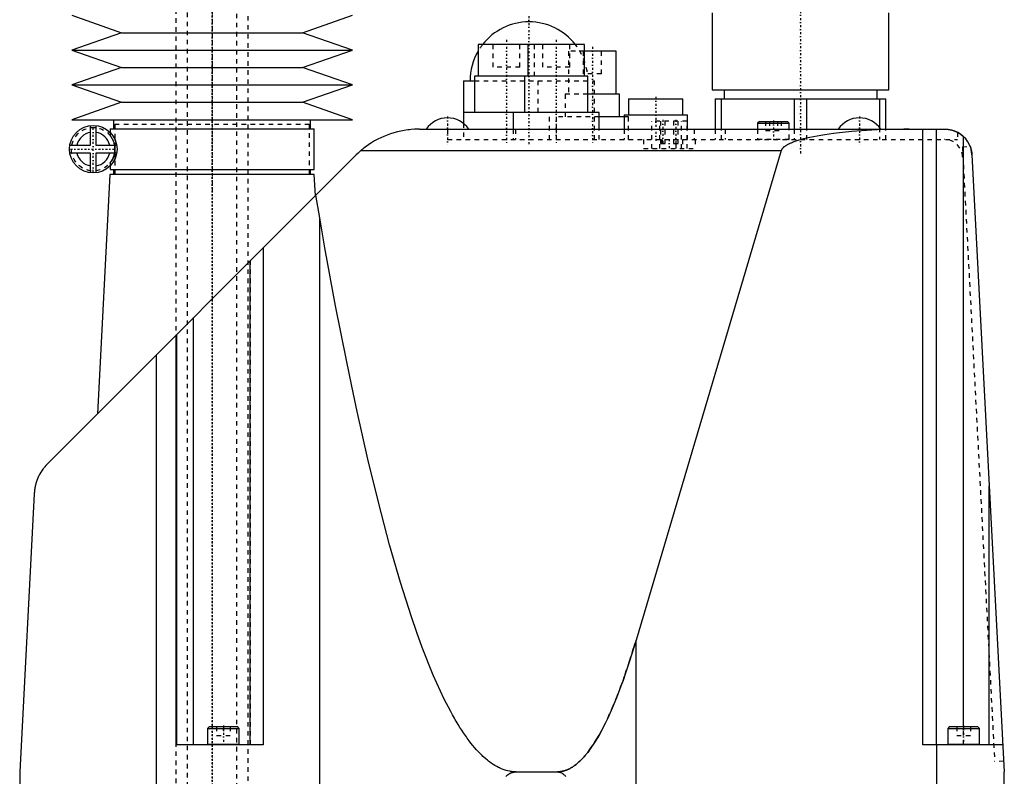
# Model space of a CAD drawing. Extents: x -392 to 140, y -99 to 428.
# Tile 3 of 5: x -392 to -175, y 85 to 252. Entities that reach past the tile are written whole.
import ezdxf

# ---------------------------------------------------------------- set-up
doc = ezdxf.new("R2010")
doc.units = 0
doc.linetypes.add('CENTER', pattern=[1.5, 0.45, -0.5, 0.05, -0.5])
doc.linetypes.add('DASHED', pattern=[2, 1, -1])
for name, color, linetype in [('AM_0', 7, 'CONTINUOUS'), ('AM_3', 7, 'DASHED'), ('AM_7', 7, 'CENTER')]:
    doc.layers.add(name, color=color, linetype=linetype)

msp = doc.modelspace()

# ---------------------------------------------------------------- linework, layer by layer
at = {"layer": 'AM_0', "color": 7, "linetype": 'CONTINUOUS'}
for p, q in [((-381, 252.65), (-370, 248.81)), ((-330, 248.81), (-319, 252.65)), ((-239.5, 253.2), (-239.5, 236.2)), ((-200.5, 236.2), (-200.5, 253.2)), ((-370, 248.81), (-381, 244.96)), ((-370, 248.81), (-330, 248.81)), ((-319, 244.96), (-330, 248.81)), ((-291.25, 246.2), (-291.25, 239.2)), ((-267.75, 246.2), (-291.25, 246.2)), ((-280.25, 246.2), (-280.25, 239.2)), ((-267.75, 239.2), (-267.75, 246.2)), ((-381, 244.96), (-370, 241.12)), ((-381, 244.96), (-319, 244.96)), ((-330, 241.12), (-319, 244.96)), ((-260.75, 244.7), (-267.75, 244.7)), ((-260.75, 235.2), (-260.75, 244.7)), ((-370, 241.12), (-381, 237.27)), ((-370, 241.12), (-330, 241.12)), ((-319, 237.27), (-330, 241.12)), ((-381, 237.27), (-370, 233.43)), ((-381, 237.27), (-319, 237.27)), ((-330, 233.43), (-319, 237.27)), ((-294.5, 238.2), (-294.5, 228.78)), ((-294.5, 238.2), (-292, 238.2)), ((-292, 239.2), (-292, 231.2)), ((-267, 239.2), (-292, 239.2)), ((-281, 239.2), (-281, 231.2)), ((-267, 231.2), (-267, 239.2)), ((-260, 235.2), (-267, 235.2)), ((-260, 230.2), (-260, 235.2)), ((-239.5, 236.2), (-200.5, 236.2)), ((-236.9, 236.2), (-236.9, 234.2)), ((-203.1, 234.2), (-203.1, 236.2)), ((-370, 233.43), (-381, 229.58)), ((-370, 233.43), (-330, 233.43)), ((-319, 229.58), (-330, 233.43)), ((-258, 234.2), (-258, 230.7)), ((-258, 234.2), (-246, 234.2)), ((-246, 230.7), (-246, 234.2)), ((-238.85, 234.2), (-201.15, 234.2)), ((-238.85, 234.2), (-238.85, 227.5)), ((-237.44, 227.5), (-237.44, 234.2)), ((-221.41, 234.2), (-221.41, 227.5)), ((-218.59, 227.5), (-218.59, 234.2)), ((-202.56, 234.2), (-202.56, 227.84)), ((-201.15, 227.5), (-201.15, 234.2)), ((-264.5, 231.2), (-294.5, 231.2)), ((-283.5, 231.2), (-283.5, 227.5)), ((-264.5, 227.5), (-264.5, 231.2)), ((-259, 230.7), (-259, 227.5)), ((-259, 230.7), (-245, 230.7)), ((-245, 227.5), (-245, 230.7)), ((-381, 229.58), (-319, 229.58)), ((-371.75, 229.58), (-371.75, 227.58)), ((-328.25, 227.58), (-328.25, 229.58)), ((-259, 230.2), (-264.5, 230.2)), ((-229.1, 229.2), (-229.5, 228.8)), ((-229.5, 228.8), (-229.5, 227.5)), ((-229.5, 228.8), (-222.5, 228.8)), ((-229.1, 229.2), (-222.9, 229.2)), ((-222.5, 228.8), (-222.9, 229.2)), ((-222.5, 227.5), (-222.5, 228.8)), ((-376.85, 223.98), (-376.85, 228.3)), ((-375.65, 228.3), (-375.65, 223.98)), ((-372.55, 227.58), (-372.55, 226.8)), ((-372.55, 227.58), (-327.45, 227.58)), ((-327.45, 218.58), (-327.45, 227.58)), ((-304.21, 227.5), (-188.14, 227.5)), ((-193, 91.5), (-193, 227.5)), ((-190, 91.5), (-190, 227.5)), ((-184, 95.5), (-184, 225.85)), ((-381.42, 223.98), (-376.85, 223.98)), ((-376.85, 222.18), (-381.42, 222.18)), ((-376.85, 217.86), (-376.85, 222.18)), ((-375.65, 223.98), (-371.08, 223.98)), ((-375.65, 222.18), (-375.65, 217.86)), ((-371.08, 222.18), (-375.65, 222.18)), ((-317.14, 222.76), (-224.27, 222.76)), ((-224.27, 222.76), (-256.35, 114.58)), ((-386.36, 153.57), (-318.36, 221.64)), ((-182.14, 221.81), (-175, 85.5)), ((-372.57, 217.5), (-375.34, 164.6)), ((-327.43, 217.5), (-372.57, 217.5)), ((-372.55, 219.36), (-372.55, 218.58)), ((-372.55, 218.58), (-327.45, 218.58)), ((-371.75, 218.58), (-371.75, 217.58)), ((-371.75, 217.58), (-328.25, 217.58)), ((-371.5, 217.58), (-371.5, 217.5)), ((-328.5, 217.5), (-328.5, 217.58)), ((-328.25, 217.58), (-328.25, 218.58)), ((-327.18, 212.81), (-327.43, 217.5)), ((-326.23, 207.93), (-327.09, 212.9)), ((-326.23, 36.5), (-326.23, 207.93)), ((-338.69, 201.29), (-338.69, 91.5)), ((-341.69, 198.29), (-341.69, 91.5)), ((-354.07, 91.5), (-354.07, 185.89)), ((-357.91, 91.5), (-357.91, 182.05)), ((-357.81, 91.5), (-357.81, 182.15)), ((-362.3, 36.5), (-362.3, 177.66)), ((-178.31, 91.5), (-178.31, 148.66)), ((-389.28, 146.91), (-392.5, 85.5)), ((-256.35, 36.5), (-256.35, 114.58)), ((-350.6, 95.5), (-351, 95.1)), ((-351, 95.1), (-351, 91.6)), ((-351, 95.1), (-344, 95.1)), ((-350.6, 95.5), (-344.4, 95.5)), ((-344, 95.1), (-344.4, 95.5)), ((-344, 91.6), (-344, 95.1)), ((-187.1, 95.5), (-187.5, 95.1)), ((-187.5, 95.1), (-187.5, 91.6)), ((-187.5, 95.1), (-180.5, 95.1)), ((-187.1, 95.5), (-180.9, 95.5)), ((-180.5, 95.1), (-180.9, 95.5)), ((-180.5, 91.6), (-180.5, 95.1)), ((-338.69, 91.5), (-357.91, 91.5)), ((-351, 91.6), (-344, 91.6)), ((-175.31, 91.5), (-193, 91.5)), ((-189.87, 36.5), (-189.87, 91.5)), ((-187.5, 91.6), (-180.5, 91.6)), ((-392.5, 85.5), (-391.64, 36.5)), ((-282.83, 85.5), (-273.73, 85.5)), ((-175.86, 36.5), (-175, 85.5))]:
    msp.add_line(p, q, dxfattribs=at)
for points in [[(-304.21, 227.5, 0), (-304.57, 227.5, 0), (-305.3, 227.47, 0), (-306.04, 227.42, 0), (-306.41, 227.38, 0), (-306.79, 227.33, 0), (-307.55, 227.22, 0), (-308.31, 227.08, 0), (-309.07, 226.9, 0), (-309.83, 226.7, 0), (-310.57, 226.46, 0), (-310.94, 226.33, 0), (-311.31, 226.2, 0), (-312.03, 225.91, 0), (-312.74, 225.59, 0), (-313.42, 225.26, 0), (-314.1, 224.89, 0), (-314.79, 224.48, 0), (-315.13, 224.26, 0), (-315.48, 224.03, 0), (-316.16, 223.54, 0), (-316.55, 223.25, 0), (-316.65, 223.16, 0), (-316.76, 223.07, 0), (-316.82, 223.03, 0), (-316.87, 222.98, 0), (-316.98, 222.9, 0), (-317.09, 222.81, 0), (-317.14, 222.76, 0)], [(-196.02, 227.5, 0), (-197.22, 227.5, 0), (-199.59, 227.46, 0), (-201.94, 227.39, 0), (-203.11, 227.34, 0), (-204.25, 227.28, 0), (-206.51, 227.14, 0), (-208.68, 226.97, 0), (-210.77, 226.77, 0), (-212.75, 226.53, 0), (-214.61, 226.27, 0), (-215.5, 226.13, 0), (-216.34, 225.98, 0), (-217.93, 225.66, 0), (-219.36, 225.33, 0), (-220.62, 224.97, 0), (-221.28, 224.75, 0), (-221.46, 224.69, 0), (-221.63, 224.63, 0), (-221.71, 224.59, 0), (-221.8, 224.56, 0), (-221.96, 224.5, 0), (-222.11, 224.43, 0), (-222.26, 224.37, 0), (-222.41, 224.3, 0), (-222.55, 224.24, 0), (-222.62, 224.2, 0), (-222.69, 224.17, 0), (-222.82, 224.1, 0), (-222.94, 224.04, 0), (-223, 224, 0), (-223.06, 223.97, 0), (-223.18, 223.9, 0), (-223.28, 223.84, 0), (-223.34, 223.8, 0), (-223.39, 223.77, 0), (-223.49, 223.7, 0), (-223.58, 223.63, 0), (-223.67, 223.56, 0), (-223.75, 223.49, 0), (-223.82, 223.42, 0), (-223.86, 223.39, 0), (-223.9, 223.36, 0), (-223.96, 223.29, 0), (-224.02, 223.22, 0), (-224.07, 223.15, 0), (-224.12, 223.08, 0), (-224.17, 223.01, 0), (-224.19, 222.97, 0), (-224.2, 222.94, 0), (-224.24, 222.87, 0), (-224.25, 222.83, 0), (-224.26, 222.81, 0), (-224.26, 222.8, 0), (-224.26, 222.8, 0), (-224.26, 222.79, 0), (-224.27, 222.78, 0), (-224.27, 222.77, 0), (-224.27, 222.76, 0)], [(-188.14, 227.5, 0), (-188.04, 227.5, 0), (-187.83, 227.49, 0), (-187.62, 227.48, 0), (-187.51, 227.47, 0), (-187.4, 227.46, 0), (-187.17, 227.42, 0), (-186.93, 227.38, 0), (-186.69, 227.32, 0), (-186.43, 227.25, 0), (-186.18, 227.17, 0), (-186.05, 227.13, 0), (-185.92, 227.08, 0), (-185.67, 226.97, 0), (-185.42, 226.85, 0), (-185.18, 226.72, 0), (-184.95, 226.59, 0), (-184.73, 226.44, 0), (-184.62, 226.36, 0), (-184.51, 226.28, 0), (-184.3, 226.12, 0), (-184.1, 225.94, 0), (-184, 225.85, 0)], [(-188.14, 227.5, 0), (-188.05, 227.5, 0), (-187.89, 227.5, 0), (-187.73, 227.49, 0), (-187.65, 227.48, 0), (-187.57, 227.47, 0), (-187.41, 227.46, 0), (-187.25, 227.43, 0), (-187.09, 227.41, 0), (-186.93, 227.38, 0), (-186.77, 227.34, 0), (-186.69, 227.32, 0), (-186.61, 227.3, 0), (-186.45, 227.26, 0), (-186.3, 227.21, 0), (-186.15, 227.16, 0), (-185.99, 227.1, 0), (-185.84, 227.04, 0), (-185.77, 227.01, 0), (-185.69, 226.98, 0), (-185.55, 226.91, 0), (-185.4, 226.84, 0), (-185.33, 226.8, 0)], [(-317.14, 222.76, 0), (-317.35, 222.58, 0), (-317.76, 222.21, 0), (-318.17, 221.83, 0), (-318.36, 221.64, 0)], [(-182.56, 223.71, 0), (-182.54, 223.66, 0), (-182.5, 223.56, 0), (-182.46, 223.46, 0), (-182.45, 223.41, 0), (-182.43, 223.36, 0), (-182.4, 223.25, 0), (-182.37, 223.15, 0), (-182.34, 223.04, 0), (-182.31, 222.94, 0), (-182.29, 222.83, 0), (-182.27, 222.78, 0), (-182.26, 222.73, 0), (-182.24, 222.62, 0), (-182.22, 222.51, 0), (-182.2, 222.41, 0), (-182.19, 222.3, 0), (-182.18, 222.19, 0), (-182.17, 222.14, 0), (-182.16, 222.08, 0), (-182.15, 221.98, 0), (-182.15, 221.87, 0), (-182.14, 221.81, 0)], [(-282.83, 85.5, 0), (-283.03, 85.5, 0), (-283.44, 85.52, 0), (-283.85, 85.57, 0), (-284.05, 85.6, 0), (-284.26, 85.63, 0), (-284.66, 85.71, 0), (-285.07, 85.82, 0), (-285.48, 85.95, 0), (-285.89, 86.09, 0), (-286.3, 86.26, 0), (-286.5, 86.36, 0), (-286.7, 86.45, 0), (-287.11, 86.67, 0), (-287.52, 86.9, 0), (-287.93, 87.15, 0), (-288.33, 87.43, 0), (-288.74, 87.72, 0), (-288.94, 87.88, 0), (-289.15, 88.04, 0), (-289.55, 88.38, 0), (-289.96, 88.74, 0), (-290.17, 88.92, 0), (-290.37, 89.12, 0), (-290.78, 89.52, 0), (-291.18, 89.94, 0), (-291.39, 90.16, 0), (-291.59, 90.39, 0), (-292, 90.85, 0), (-292.4, 91.34, 0), (-292.81, 91.84, 0), (-293.22, 92.37, 0), (-293.62, 92.92, 0), (-293.83, 93.2, 0), (-294.03, 93.49, 0), (-294.44, 94.08, 0), (-294.84, 94.7, 0), (-295.25, 95.33, 0), (-295.66, 95.98, 0), (-296.06, 96.66, 0), (-296.27, 97.01, 0), (-296.47, 97.36, 0), (-296.87, 98.07, 0), (-297.28, 98.81, 0), (-298.7, 101.57, 0), (-301.13, 106.88, 0), (-303.56, 112.95, 0), (-304.77, 116.27, 0), (-305.98, 119.78, 0), (-308.39, 127.36, 0), (-310.8, 135.69, 0), (-313.2, 144.76, 0), (-315.59, 154.58, 0), (-317.97, 165.15, 0), (-319.16, 170.71, 0), (-320.34, 176.45, 0), (-322.71, 188.49, 0), (-325.06, 201.27, 0), (-326.23, 207.93, 0)], [(-386.36, 153.57, 0), (-386.49, 153.44, 0), (-386.73, 153.18, 0), (-386.97, 152.91, 0), (-387.08, 152.77, 0), (-387.19, 152.63, 0), (-387.41, 152.34, 0), (-387.62, 152.03, 0), (-387.83, 151.7, 0), (-388.03, 151.36, 0), (-388.22, 151.01, 0), (-388.31, 150.83, 0), (-388.39, 150.64, 0), (-388.56, 150.26, 0), (-388.71, 149.86, 0), (-388.84, 149.45, 0), (-388.92, 149.2, 0), (-388.94, 149.13, 0), (-388.96, 149.06, 0), (-388.97, 149.03, 0), (-388.97, 148.99, 0), (-388.99, 148.92, 0), (-389.01, 148.85, 0), (-389.03, 148.77, 0), (-389.05, 148.7, 0), (-389.06, 148.62, 0), (-389.07, 148.59, 0), (-389.08, 148.55, 0), (-389.09, 148.47, 0), (-389.11, 148.4, 0), (-389.12, 148.36, 0), (-389.12, 148.32, 0), (-389.14, 148.25, 0), (-389.15, 148.17, 0), (-389.16, 148.13, 0), (-389.16, 148.09, 0), (-389.17, 148.02, 0), (-389.19, 147.94, 0), (-389.2, 147.86, 0), (-389.21, 147.78, 0), (-389.22, 147.7, 0), (-389.22, 147.66, 0), (-389.23, 147.62, 0), (-389.24, 147.54, 0), (-389.24, 147.46, 0), (-389.25, 147.38, 0), (-389.26, 147.29, 0), (-389.26, 147.21, 0), (-389.27, 147.17, 0), (-389.27, 147.13, 0), (-389.28, 147.04, 0), (-389.28, 146.96, 0), (-389.28, 146.91, 0)], [(-256.35, 114.58, 0), (-256.83, 112.99, 0), (-257.78, 109.95, 0), (-258.74, 107.08, 0), (-259.22, 105.71, 0), (-259.7, 104.39, 0), (-260.67, 101.88, 0), (-261.63, 99.54, 0), (-262.59, 97.39, 0), (-263.56, 95.41, 0), (-264.52, 93.62, 0), (-265.01, 92.78, 0), (-265.49, 92, 0), (-266.46, 90.56, 0), (-267.02, 89.8, 0), (-267.18, 89.6, 0), (-267.35, 89.4, 0), (-267.43, 89.3, 0), (-267.51, 89.2, 0), (-267.67, 89.01, 0), (-267.83, 88.83, 0), (-267.99, 88.65, 0), (-268.15, 88.47, 0), (-268.31, 88.3, 0), (-268.39, 88.22, 0), (-268.48, 88.14, 0), (-268.64, 87.98, 0), (-268.8, 87.82, 0), (-268.96, 87.68, 0), (-269.12, 87.53, 0), (-269.28, 87.39, 0), (-269.36, 87.32, 0), (-269.44, 87.26, 0), (-269.61, 87.13, 0), (-269.77, 87, 0), (-269.93, 86.88, 0), (-270.09, 86.77, 0), (-270.25, 86.66, 0), (-270.33, 86.6, 0), (-270.41, 86.55, 0), (-270.58, 86.45, 0), (-270.74, 86.36, 0), (-270.82, 86.31, 0), (-270.9, 86.27, 0), (-271.06, 86.18, 0), (-271.22, 86.1, 0), (-271.3, 86.06, 0), (-271.38, 86.03, 0), (-271.55, 85.96, 0), (-271.71, 85.89, 0), (-271.87, 85.83, 0), (-272.03, 85.78, 0), (-272.19, 85.73, 0), (-272.27, 85.7, 0), (-272.36, 85.68, 0), (-272.52, 85.64, 0), (-272.68, 85.61, 0), (-272.84, 85.58, 0), (-273, 85.55, 0), (-273.16, 85.53, 0), (-273.24, 85.52, 0), (-273.33, 85.52, 0), (-273.49, 85.51, 0), (-273.65, 85.5, 0), (-273.73, 85.5, 0)], [(-285.13, 84.49, 0), (-285.06, 84.55, 0), (-284.98, 84.62, 0), (-284.83, 84.73, 0), (-284.68, 84.84, 0), (-284.54, 84.94, 0), (-284.39, 85.04, 0), (-284.24, 85.12, 0), (-284.17, 85.16, 0), (-284.09, 85.2, 0), (-283.94, 85.26, 0), (-283.79, 85.32, 0), (-283.65, 85.37, 0), (-283.5, 85.41, 0), (-283.35, 85.45, 0), (-283.28, 85.46, 0), (-283.2, 85.47, 0), (-283.05, 85.49, 0), (-282.9, 85.5, 0), (-282.83, 85.5, 0)], [(-273.73, 85.5, 0), (-273.67, 85.5, 0), (-273.55, 85.49, 0), (-273.43, 85.47, 0), (-273.37, 85.46, 0), (-273.31, 85.45, 0), (-273.19, 85.41, 0), (-273.06, 85.37, 0), (-272.94, 85.32, 0), (-272.82, 85.26, 0), (-272.7, 85.2, 0), (-272.64, 85.16, 0), (-272.58, 85.12, 0), (-272.46, 85.04, 0), (-272.34, 84.94, 0), (-272.22, 84.84, 0), (-272.1, 84.73, 0), (-271.97, 84.62, 0), (-271.91, 84.55, 0), (-271.85, 84.49, 0)]]:
    msp.add_polyline3d(points, dxfattribs=at)
msp.add_circle((-376.25, 223.08), 5.25, dxfattribs=at)
for centre, radius, start, end in [((-280, 238.2), 13, 37.9799, 142.0201), ((-280, 238.2), 13, 149.9267, 180), ((-298, 224.33), 5.66, 34.0607, 145.9393), ((-207, 224.33), 5.66, 34.0607, 145.9393), ((-376.25, 223.08), 3.75, 99.2069, 166.1135), ((-376.25, 223.08), 3.75, 13.8865, 80.7931), ((-188.14, 221.5), 6, 3, 62.1059), ((-376.25, 223.08), 3.75, 193.8865, 260.7931), ((-376.25, 223.08), 3.75, 279.2069, 346.1135), ((-350.9, 91.6), 0.1, 180, 270), ((-344.1, 91.6), 0.1, 270, 0), ((-187.4, 91.6), 0.1, 180, 270), ((-180.6, 91.6), 0.1, 270, 0)]:
    msp.add_arc(centre, radius, start, end, dxfattribs=at)
at = {"layer": 'AM_3', "color": 6, "linetype": 'DASHED'}
for p, q in [((-355.5, 393.25), (-355.5, -76)), ((-344.5, -76), (-344.5, 393.25)), ((-358, 380), (-358, -32.5)), ((-342, -32.5), (-342, 380)), ((-288, 246.2), (-288, 241.2)), ((-282, 241.2), (-282, 246.2)), ((-278.75, 239.2), (-278.75, 246.2)), ((-277, 246.2), (-277, 241.2)), ((-271, 241.2), (-271, 246.2)), ((-271.25, 244.7), (-271.25, 235.2)), ((-267.75, 244.7), (-271.25, 244.7)), ((-268, 244.7), (-268, 239.7)), ((-264, 239.7), (-264, 244.7)), ((-282, 241.2), (-288, 241.2)), ((-271, 241.2), (-277, 241.2)), ((-264, 239.7), (-268, 239.7)), ((-292, 238.2), (-265.5, 238.2)), ((-278, 231.2), (-278, 239.2)), ((-265.5, 225.2), (-265.5, 238.2)), ((-272, 235.2), (-272, 230.2)), ((-267, 235.2), (-272, 235.2)), ((-275.5, 225.2), (-275.5, 231.2)), ((-371.5, 228.5), (-371.5, 217.58)), ((-328.5, 228.5), (-371.5, 228.5)), ((-328.5, 217.58), (-328.5, 228.5)), ((-294.5, 228.78), (-294.5, 225.2)), ((-274, 230.2), (-274, 225.2)), ((-264.5, 230.2), (-274, 230.2)), ((-258, 230.2), (-259, 230.2)), ((-258, 225.2), (-258, 230.2)), ((-252.89, 223.2), (-252.89, 229.3)), ((-245.09, 229.3), (-252.89, 229.3)), ((-251.13, 223.2), (-251.13, 229.3)), ((-251.12, 223.2), (-251.12, 229.3)), ((-250.92, 229.3), (-250.92, 224.3)), ((-249.92, 224.3), (-249.92, 229.3)), ((-248.08, 229.3), (-248.08, 224.3)), ((-247.08, 224.3), (-247.08, 229.3)), ((-246.33, 223.2), (-246.33, 229.3)), ((-246.32, 223.2), (-246.32, 229.3)), ((-245.09, 223.2), (-245.09, 229.3)), ((-227.73, 229.2), (-227.73, 227.2)), ((-226.87, 229.2), (-226.87, 227.2)), ((-225.13, 229.2), (-225.13, 227.2)), ((-224.27, 229.2), (-224.27, 227.2)), ((-372.55, 226.8), (-372.55, 226.14)), ((-298, 227.5), (-298, 225.2)), ((-283.5, 227.5), (-283.5, 225.2)), ((-283, 227.5), (-283, 225.2)), ((-264.5, 225.2), (-264.5, 227.5)), ((-259, 227.5), (-259, 225.2)), ((-245, 225.2), (-245, 227.5)), ((-243.53, 227.5), (-243.53, 225.2)), ((-238.85, 227.5), (-238.85, 225.2)), ((-237.44, 225.2), (-237.44, 227.5)), ((-236.69, 227.5), (-236.69, 225.2)), ((-229.5, 227.5), (-229.5, 225.3)), ((-227.73, 227.2), (-224.27, 227.2)), ((-222.5, 225.3), (-222.5, 227.5)), ((-221.41, 227.5), (-221.41, 225.2)), ((-218.59, 225.2), (-218.59, 227.5)), ((-202.56, 227.84), (-202.56, 225.2)), ((-201.15, 225.2), (-201.15, 227.5)), ((-185.33, 226.8), (-185.33, 225.2)), ((-371.44, 220.99), (-371.44, 225.17)), ((-298, 225.2), (-185.33, 225.2)), ((-254.7, 225.2), (-254.7, 223.2)), ((-250.92, 224.3), (-249.92, 224.3)), ((-250.71, 225.2), (-250.71, 223.2)), ((-250.55, 225.2), (-250.55, 223.2)), ((-248.08, 224.3), (-247.08, 224.3)), ((-247.45, 223.2), (-247.45, 225.2)), ((-246.11, 225.2), (-246.11, 223.2)), ((-243.3, 225.2), (-243.3, 223.2)), ((-229.5, 225.3), (-222.5, 225.3)), ((-254.7, 223.2), (-243.3, 223.2)), ((-184.26, 223.62), (-182.56, 223.71)), ((-184.26, 223.62), (-177.14, 87.75)), ((-372.55, 220.02), (-372.55, 219.36)), ((-184.2, 221.41), (-184.14, 221.41)), ((-341.6, 91.5), (-341.6, 198.38)), ((-341.5, 91.5), (-341.5, 198.48)), ((-349, 95.5), (-349, 93.5)), ((-347.5, 95.5), (-347.5, 93.5)), ((-346, 95.5), (-346, 93.5)), ((-185.5, 95.5), (-185.5, 93.5)), ((-184, 91.5), (-184, 95.5)), ((-182.5, 95.5), (-182.5, 93.5)), ((-349, 93.5), (-346, 93.5)), ((-185.5, 93.5), (-182.5, 93.5)), ((-175.12, 87.85), (-177.14, 87.75))]:
    msp.add_line(p, q, dxfattribs=at)
for points in [[(-372.55, 220.02, 0), (-372.55, 220.03, 0), (-372.51, 220.07, 0), (-372.47, 220.13, 0), (-372.45, 220.14, 0), (-372.44, 220.16, 0), (-372.43, 220.17, 0), (-372.42, 220.18, 0), (-372.4, 220.21, 0), (-372.39, 220.23, 0), (-372.38, 220.24, 0), (-372.37, 220.26, 0), (-372.35, 220.29, 0), (-372.33, 220.32, 0), (-372.31, 220.33, 0), (-372.3, 220.35, 0), (-372.28, 220.38, 0), (-372.26, 220.42, 0), (-372.23, 220.46, 0), (-372.21, 220.49, 0), (-372.18, 220.54, 0), (-372.17, 220.56, 0), (-372.15, 220.58, 0), (-372.12, 220.63, 0), (-372.1, 220.68, 0), (-372.07, 220.73, 0), (-372.04, 220.78, 0), (-372.01, 220.84, 0), (-371.99, 220.86, 0), (-371.98, 220.89, 0), (-371.95, 220.96, 0), (-371.91, 221.02, 0), (-371.88, 221.09, 0), (-371.85, 221.16, 0), (-371.82, 221.23, 0), (-371.8, 221.27, 0), (-371.79, 221.31, 0), (-371.76, 221.39, 0), (-371.72, 221.48, 0), (-371.69, 221.57, 0), (-371.66, 221.67, 0), (-371.63, 221.77, 0), (-371.62, 221.83, 0), (-371.6, 221.88, 0), (-371.57, 222, 0), (-371.56, 222.08, 0), (-371.55, 222.1, 0), (-371.55, 222.12, 0), (-371.54, 222.13, 0), (-371.54, 222.14, 0), (-371.54, 222.16, 0), (-371.53, 222.19, 0), (-371.53, 222.21, 0), (-371.53, 222.23, 0), (-371.52, 222.25, 0), (-371.52, 222.26, 0), (-371.52, 222.28, 0), (-371.51, 222.3, 0), (-371.51, 222.32, 0), (-371.51, 222.35, 0), (-371.5, 222.37, 0), (-371.5, 222.39, 0), (-371.5, 222.41, 0), (-371.5, 222.42, 0), (-371.49, 222.44, 0), (-371.49, 222.47, 0), (-371.49, 222.49, 0), (-371.48, 222.51, 0), (-371.48, 222.54, 0), (-371.48, 222.55, 0), (-371.48, 222.56, 0), (-371.48, 222.59, 0), (-371.47, 222.61, 0), (-371.47, 222.63, 0), (-371.47, 222.64, 0), (-371.47, 222.66, 0), (-371.47, 222.69, 0), (-371.46, 222.7, 0), (-371.46, 222.71, 0), (-371.46, 222.74, 0), (-371.46, 222.76, 0), (-371.46, 222.79, 0), (-371.46, 222.81, 0), (-371.46, 222.84, 0), (-371.46, 222.85, 0), (-371.45, 222.87, 0), (-371.45, 222.89, 0), (-371.45, 222.92, 0), (-371.45, 222.94, 0), (-371.45, 222.97, 0), (-371.45, 222.99, 0), (-371.45, 223, 0), (-371.45, 223.02, 0), (-371.45, 223.04, 0), (-371.45, 223.07, 0), (-371.45, 223.08, 0), (-371.45, 223.09, 0), (-371.45, 223.12, 0), (-371.45, 223.14, 0), (-371.45, 223.16, 0), (-371.45, 223.17, 0), (-371.45, 223.19, 0), (-371.45, 223.22, 0), (-371.45, 223.24, 0), (-371.45, 223.27, 0), (-371.45, 223.29, 0), (-371.46, 223.31, 0), (-371.46, 223.32, 0), (-371.46, 223.35, 0), (-371.46, 223.37, 0), (-371.46, 223.4, 0), (-371.46, 223.42, 0), (-371.46, 223.45, 0), (-371.46, 223.46, 0), (-371.47, 223.47, 0), (-371.47, 223.5, 0), (-371.47, 223.52, 0), (-371.47, 223.53, 0), (-371.47, 223.55, 0), (-371.48, 223.57, 0), (-371.48, 223.6, 0), (-371.48, 223.61, 0), (-371.48, 223.62, 0), (-371.48, 223.65, 0), (-371.49, 223.67, 0), (-371.49, 223.69, 0), (-371.49, 223.72, 0), (-371.5, 223.74, 0), (-371.5, 223.75, 0), (-371.5, 223.77, 0), (-371.5, 223.79, 0), (-371.51, 223.81, 0), (-371.51, 223.84, 0), (-371.51, 223.86, 0), (-371.52, 223.88, 0), (-371.52, 223.9, 0), (-371.52, 223.91, 0), (-371.53, 223.93, 0), (-371.53, 223.95, 0), (-371.53, 223.97, 0), (-371.54, 224, 0), (-371.54, 224.02, 0), (-371.54, 224.03, 0), (-371.55, 224.04, 0), (-371.55, 224.06, 0), (-371.56, 224.08, 0), (-371.57, 224.16, 0), (-371.6, 224.28, 0), (-371.62, 224.33, 0), (-371.63, 224.39, 0), (-371.66, 224.49, 0), (-371.69, 224.59, 0), (-371.72, 224.68, 0), (-371.76, 224.77, 0), (-371.79, 224.85, 0), (-371.8, 224.89, 0), (-371.82, 224.93, 0), (-371.85, 225, 0), (-371.88, 225.07, 0), (-371.91, 225.14, 0), (-371.95, 225.2, 0), (-371.98, 225.27, 0), (-371.99, 225.3, 0), (-372.01, 225.32, 0), (-372.04, 225.38, 0), (-372.07, 225.43, 0), (-372.1, 225.48, 0), (-372.12, 225.53, 0), (-372.15, 225.58, 0), (-372.17, 225.6, 0), (-372.18, 225.62, 0), (-372.21, 225.67, 0), (-372.23, 225.7, 0), (-372.26, 225.74, 0), (-372.28, 225.78, 0), (-372.3, 225.81, 0), (-372.31, 225.83, 0), (-372.33, 225.84, 0), (-372.35, 225.87, 0), (-372.37, 225.9, 0), (-372.38, 225.92, 0), (-372.39, 225.93, 0), (-372.4, 225.95, 0), (-372.42, 225.98, 0), (-372.43, 225.99, 0), (-372.44, 226, 0), (-372.45, 226.02, 0), (-372.47, 226.03, 0), (-372.51, 226.09, 0), (-372.55, 226.13, 0), (-372.55, 226.14, 0)], [(-273.73, 85.5, 0), (-273.65, 85.5, 0), (-273.49, 85.51, 0), (-273.33, 85.52, 0), (-273.24, 85.52, 0), (-273.16, 85.53, 0), (-273, 85.55, 0), (-272.84, 85.58, 0), (-272.68, 85.61, 0), (-272.52, 85.64, 0), (-272.36, 85.68, 0), (-272.27, 85.7, 0), (-272.19, 85.73, 0), (-272.03, 85.78, 0), (-271.87, 85.83, 0), (-271.71, 85.89, 0), (-271.55, 85.96, 0), (-271.38, 86.03, 0), (-271.3, 86.06, 0), (-271.22, 86.1, 0), (-271.06, 86.18, 0), (-270.9, 86.27, 0), (-270.82, 86.31, 0), (-270.74, 86.36, 0), (-270.58, 86.45, 0), (-270.41, 86.55, 0), (-270.33, 86.6, 0), (-270.25, 86.66, 0), (-270.09, 86.77, 0), (-269.93, 86.88, 0), (-269.77, 87, 0), (-269.61, 87.13, 0), (-269.44, 87.26, 0), (-269.36, 87.32, 0), (-269.28, 87.39, 0), (-269.12, 87.53, 0), (-268.96, 87.68, 0), (-268.8, 87.82, 0), (-268.64, 87.98, 0), (-268.48, 88.14, 0), (-268.39, 88.22, 0), (-268.31, 88.3, 0), (-268.15, 88.47, 0), (-267.99, 88.65, 0), (-267.83, 88.83, 0), (-267.67, 89.01, 0), (-267.51, 89.2, 0), (-267.43, 89.3, 0), (-267.35, 89.4, 0), (-267.18, 89.6, 0), (-267.02, 89.8, 0), (-266.46, 90.56, 0), (-265.49, 92, 0), (-265.01, 92.78, 0), (-264.52, 93.62, 0), (-263.56, 95.41, 0), (-262.59, 97.39, 0), (-261.63, 99.54, 0), (-260.67, 101.88, 0), (-259.7, 104.39, 0), (-259.22, 105.71, 0), (-258.74, 107.08, 0), (-257.78, 109.95, 0), (-256.83, 112.99, 0), (-256.35, 114.58, 0)], [(-282.83, 85.5, 0), (-282.9, 85.5, 0), (-283.05, 85.49, 0), (-283.2, 85.47, 0), (-283.28, 85.46, 0), (-283.35, 85.45, 0), (-283.5, 85.41, 0), (-283.65, 85.37, 0), (-283.79, 85.32, 0), (-283.94, 85.26, 0), (-284.09, 85.2, 0), (-284.17, 85.16, 0), (-284.24, 85.12, 0), (-284.39, 85.04, 0), (-284.54, 84.94, 0), (-284.68, 84.84, 0), (-284.83, 84.73, 0), (-284.98, 84.62, 0), (-285.06, 84.55, 0), (-285.13, 84.49, 0)]]:
    msp.add_polyline3d(points, dxfattribs=at)
msp.add_circle((-376.25, 223.08), 4.8, dxfattribs=at)
for centre, radius, start, end in [((-280, 238.2), 13, 142.0201, 149.9267), ((-280, 238.2), 13, 0, 37.9799), ((-229.4, 225.3), 0.1, 180, 270), ((-222.6, 225.3), 0.1, 270, 0), ((-188.2, 221.2), 4, 3, 90)]:
    msp.add_arc(centre, radius, start, end, dxfattribs=at)
at = {"layer": 'AM_7', "color": 4, "linetype": 'CENTER'}
for p, q in [((-350, 416.98), (-350, -99.47)), ((-350, 302.85), (-350, 213.52)), ((-220, 289.25), (-220, 222.15)), ((-350, 255), (-350, -20)), ((-280, 252.5), (-280, 223.9)), ((-285, 247.25), (-285, 224.15)), ((-274, 247.25), (-274, 224.15)), ((-266, 245.68), (-266, 224.22)), ((-252, 234.65), (-252, 224.75)), ((-298, 230.27), (-298, 224.05)), ((-250.42, 229.55), (-250.42, 224.05)), ((-247.58, 229.55), (-247.58, 224.05)), ((-226, 229.4), (-226, 225)), ((-207, 230.27), (-207, 224.05)), ((-376.25, 218.04), (-376.25, 228.12)), ((-249, 225.3), (-249, 223.1)), ((-381.29, 223.08), (-371.21, 223.08)), ((-347.5, 95.7), (-347.5, 91.3)), ((-184, 95.7), (-184, 91.3))]:
    msp.add_line(p, q, dxfattribs=at)

doc.saveas('drawing.dxf')
